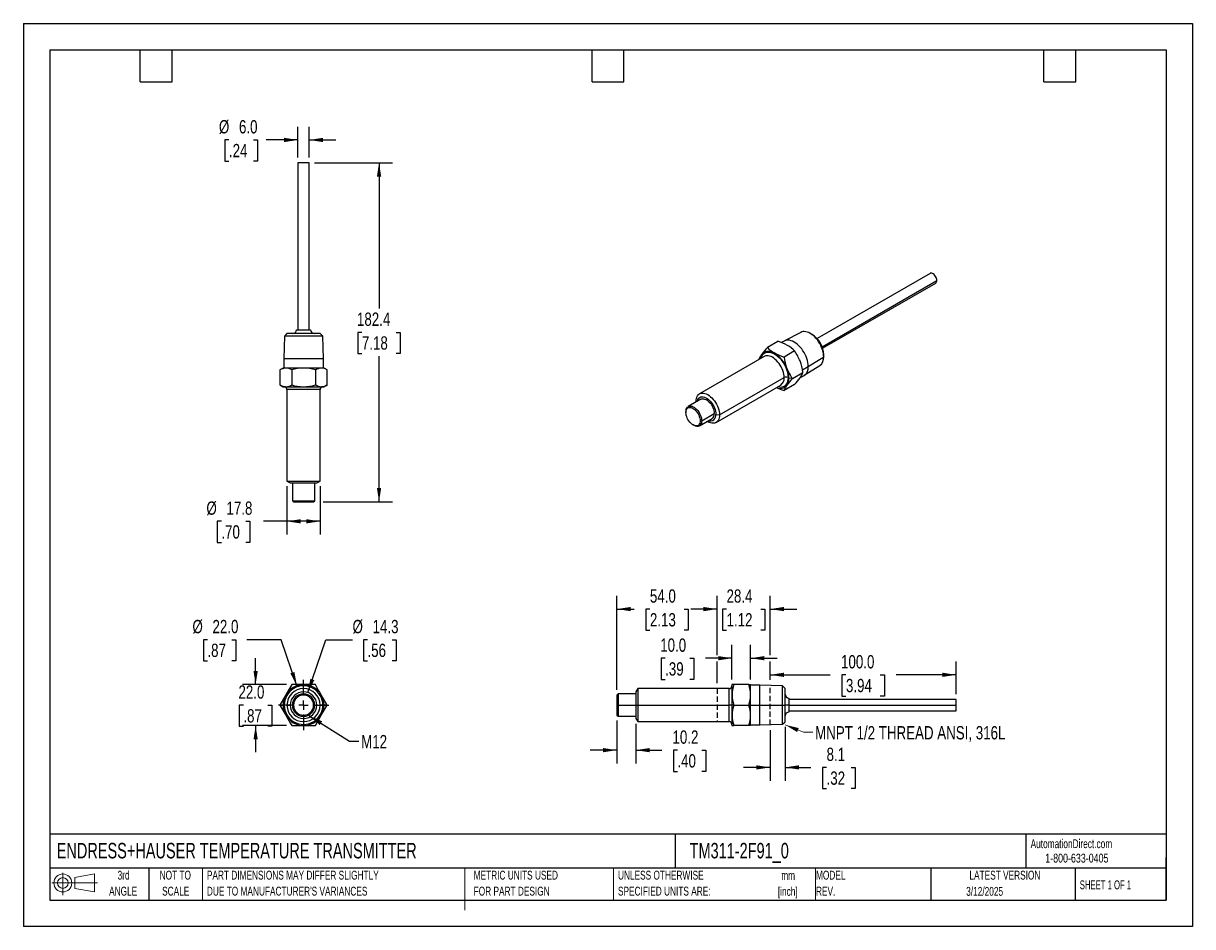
# Model space of a CAD drawing. Header units: millimetres. Extents: x 0 to 629, y 0 to 486.
import ezdxf

# ---------------------------------------------------------------- set-up
doc = ezdxf.new("R2010")
doc.units = ezdxf.units.MM
doc.header["$LTSCALE"] = 2.25
doc.linetypes.add('CENTERX2', pattern=[20.32, 12.7, -2.54, 2.54, -2.54])
doc.linetypes.add('HIDDEN', pattern=[1.905, 1.27, -0.635])
for name, color, linetype in [('CENTER', 40, 'CENTERX2'), ('HIDDEN', 102, 'HIDDEN'), ('SLD-DEFPOINTS', 7, 'Continuous')]:
    doc.layers.add(name, color=color, linetype=linetype)
doc.layers.add('DIMENSIONS', color=140, linetype='Continuous', lineweight=25)
doc.layers.add('TEXT', color=140, linetype='Continuous', lineweight=25)
doc.styles.add('SLDTEXTSTYLE0', font='TXT', dxfattribs={"width": 0.7})
doc.styles.add('SLDTEXTSTYLE1', font='TXT', dxfattribs={"width": 0.65})
doc.styles.add('SLDTEXTSTYLE2', font='TXT', dxfattribs={"width": 0.75})
doc.dimstyles.new('SLDDIMSTYLE0', dxfattribs={"dimtxt": 7.14375, "dimasz": 7.4295, "dimexe": 0, "dimexo": 0.0625, "dimgap": 1.785937, "dimtad": 0, "dimtih": 1, "dimtoh": 1, "dimdec": 1, "dimrnd": 1e-09, "dimzin": 12, "dimdsep": 46, "dimtxsty": 'SLDTEXTSTYLE2', "dimsah": 1, "dimcen": 0, "dimadec": 0, "dimazin": 3, "dimtfac": 1, "dimtdec": 1, "dimtofl": 0, "dimtmove": 0, "dimatfit": 3, "dimfxl": 0, "dimfrac": 2, "dimtolj": 1, "dimtzin": 12, "dimarcsym": 0})
doc.dimstyles.new('SLDDIMSTYLE1', dxfattribs={"dimtxt": 7.14375, "dimasz": 7.4295, "dimexe": 0, "dimexo": 0.0625, "dimgap": 1.785937, "dimtad": 0, "dimtih": 1, "dimtoh": 1, "dimdec": 1, "dimrnd": 1e-09, "dimzin": 4, "dimdsep": 46, "dimtxsty": 'SLDTEXTSTYLE2', "dimsah": 1, "dimcen": 0, "dimadec": 0, "dimazin": 1, "dimtfac": 1, "dimtdec": 1, "dimtofl": 0, "dimtmove": 0, "dimatfit": 3, "dimfxl": 0, "dimfrac": 2, "dimtolj": 1, "dimtzin": 12, "dimarcsym": 0})
doc.dimstyles.new('SLDDIMSTYLE2', dxfattribs={"dimtxt": 7.14375, "dimasz": 7.4295, "dimexe": 0, "dimexo": 0.0625, "dimgap": 1.785937, "dimtad": 0, "dimtih": 1, "dimtoh": 1, "dimdec": 1, "dimrnd": 1e-09, "dimzin": 4, "dimdsep": 46, "dimtxsty": 'SLDTEXTSTYLE2', "dimsah": 1, "dimcen": 0.09, "dimadec": 0, "dimazin": 1, "dimtfac": 1, "dimtdec": 1, "dimtmove": 0, "dimatfit": 0, "dimfxl": 0, "dimfrac": 2, "dimtolj": 1, "dimtzin": 12, "dimarcsym": 0})
doc.dimstyles.new('SLDDIMSTYLE3', dxfattribs={"dimtxt": 0.18, "dimasz": 7.4295, "dimexe": 0, "dimexo": 0.0625, "dimgap": 0, "dimtad": 0, "dimtih": 1, "dimtoh": 1, "dimdec": 0, "dimrnd": 1e-09, "dimzin": 0, "dimdsep": 46, "dimtxsty": 'Standard', "dimsah": 1, "dimcen": 0.09, "dimadec": 0, "dimazin": 0, "dimtfac": 7.4295, "dimtdec": 0, "dimtofl": 0, "dimtmove": 0, "dimatfit": 3, "dimfxl": 0, "dimfrac": 2, "dimtolj": 1, "dimtzin": 0, "dimarcsym": 0})
doc.dimstyles.new('SLDDIMSTYLE4', dxfattribs={"dimtxt": 7.14375, "dimasz": 7.4295, "dimexe": 0, "dimexo": 0.0625, "dimgap": 1.785937, "dimtad": 0, "dimtih": 1, "dimtoh": 1, "dimdec": 1, "dimrnd": 1e-09, "dimzin": 12, "dimdsep": 46, "dimtxsty": 'SLDTEXTSTYLE2', "dimsah": 1, "dimcen": 0.09, "dimadec": 0, "dimazin": 3, "dimtfac": 1, "dimtdec": 1, "dimtofl": 0, "dimtmove": 0, "dimatfit": 3, "dimfxl": 0, "dimfrac": 2, "dimtolj": 1, "dimtzin": 12, "dimarcsym": 0})
doc.dimstyles.new('SLDDIMSTYLE5', dxfattribs={"dimtxt": 7.14375, "dimasz": 7.4295, "dimexe": 0, "dimexo": 0.0625, "dimgap": 1.785937, "dimtad": 0, "dimtih": 1, "dimtoh": 1, "dimdec": 1, "dimrnd": 1e-09, "dimzin": 12, "dimdsep": 46, "dimtxsty": 'SLDTEXTSTYLE2', "dimsah": 1, "dimcen": 0.09, "dimadec": 0, "dimazin": 3, "dimtfac": 1, "dimtdec": 1, "dimtmove": 0, "dimatfit": 0, "dimfxl": 0, "dimfrac": 2, "dimtolj": 1, "dimtzin": 12, "dimarcsym": 0})
doc.dimstyles.new('SLDDIMSTYLE6', dxfattribs={"dimtxt": 7.14375, "dimasz": 7.4295, "dimexe": 0, "dimexo": 0.0625, "dimgap": 1.785937, "dimtad": 0, "dimtih": 1, "dimtoh": 1, "dimdec": 1, "dimrnd": 1e-09, "dimzin": 4, "dimdsep": 46, "dimtxsty": 'SLDTEXTSTYLE2', "dimsah": 1, "dimcen": 0.09, "dimadec": 0, "dimazin": 1, "dimtfac": 1, "dimtdec": 1, "dimtofl": 0, "dimtmove": 0, "dimatfit": 3, "dimfxl": 0, "dimfrac": 2, "dimtolj": 1, "dimtzin": 12, "dimarcsym": 0})

# ---------------------------------------------------------------- blocks, each defined once
blk = doc.blocks.new('Block11')
at = {"color": 7, "linetype": 'Continuous', "lineweight": 18}
for p, q in [((0, 6.48), (24.47, 6.48)), ((5.82, 11.95), (5.82, 0)), ((12.33, 9.38), (22.89, 11.32)), ((12.33, 3.59), (12.33, 9.38)), ((22.89, 11.32), (22.89, 1.65)), ((12.33, 3.59), (22.89, 1.65))]:
    blk.add_line(p, q, dxfattribs=at)
for radius in [4.84, 2.89]:
    blk.add_circle((5.82, 6.48), radius, dxfattribs=at)
blk = doc.blocks.new('Block12')
at = {"layer": 'SLD-DEFPOINTS'}
blk.add_blockref('Block11', (0, 0), dxfattribs=at)
blk = doc.blocks.new('SW_NOTE_0')
at = {"layer": 'TEXT', "color": 0, "linetype": 'CENTERX2', "lineweight": 18, "char_height": 4.762, "attachment_point": 2, "style": 'SLDTEXTSTYLE0'}
for s, insert in [('mm', (6.4, 6.14)), ('[inch]', (6.21, -2.46))]:
    blk.add_mtext(s, dxfattribs=dict(at, insert=insert))
blk = doc.blocks.new('SW_NOTE_0_1')
at = {"layer": 'TEXT', "color": 0, "linetype": 'CENTERX2', "lineweight": 18, "char_height": 4.7625, "attachment_point": 1, "style": 'SLDTEXTSTYLE0'}
for s, insert in [('UNLESS OTHERWISE', (0, 6.14)), ('SPECIFIED UNITS ARE:', (0, -2.46))]:
    blk.add_mtext(s, dxfattribs=dict(at, insert=insert))
blk = doc.blocks.new('SW_NOTE_0_2')
at = {"layer": 'TEXT', "color": 0, "linetype": 'CENTERX2', "lineweight": 18, "char_height": 4.7625, "attachment_point": 1, "style": 'SLDTEXTSTYLE0'}
for s, insert in [('PART DIMENSIONS MAY DIFFER SLIGHTLY', (0, 6.14)), ("DUE TO MANUFACTURER'S VARIANCES", (0, -2.46))]:
    blk.add_mtext(s, dxfattribs=dict(at, insert=insert))
blk = doc.blocks.new('SW_NOTE_0_3')
at = {"layer": 'TEXT', "color": 0, "linetype": 'CENTERX2', "lineweight": 18, "char_height": 4.762, "attachment_point": 2, "style": 'SLDTEXTSTYLE0'}
for s, insert in [('NOT TO', (11.83, 6.14)), ('SCALE', (12.05, -2.46))]:
    blk.add_mtext(s, dxfattribs=dict(at, insert=insert))
blk = doc.blocks.new('SW_NOTE_0_4')
at = {"layer": 'TEXT', "color": 0, "linetype": 'CENTERX2', "lineweight": 18, "char_height": 4.762, "attachment_point": 2, "style": 'SLDTEXTSTYLE0'}
for s, insert in [('3rd', (5.21, 6.14)), ('ANGLE', (4.99, -2.46))]:
    blk.add_mtext(s, dxfattribs=dict(at, insert=insert))
blk = doc.blocks.new('SW_NOTE_0_5')
at = {"layer": 'TEXT', "color": 0, "linetype": 'CENTERX2', "lineweight": 18, "char_height": 4.7625, "attachment_point": 1, "style": 'SLDTEXTSTYLE0'}
for s, insert in [('METRIC UNITS USED', (0, 6.14)), ('FOR PART DESIGN', (0, -2.46))]:
    blk.add_mtext(s, dxfattribs=dict(at, insert=insert))
blk = doc.blocks.new('SW_NOTE_0_6')
at = {"layer": 'TEXT', "color": 0, "linetype": 'CENTERX2', "lineweight": 18, "char_height": 4.762, "attachment_point": 1, "style": 'SLDTEXTSTYLE0'}
for s, insert in [('MODEL', (0, 6.14)), ('REV.', (0, -2.46))]:
    blk.add_mtext(s, dxfattribs=dict(at, insert=insert))
blk = doc.blocks.new('_D')
at = {"layer": 'DIMENSIONS'}
for p, q in [((152.96, 125.9), (162.7, 154.3)), ((162.7, 154.3), (176.98, 154.3)), ((185.01, 154.3), (182.83, 154.3)), ((182.83, 154.3), (182.83, 142.96)), ((198.21, 154.3), (200.38, 154.3)), ((200.38, 154.3), (200.38, 142.96)), ((182.83, 142.96), (185.01, 142.96)), ((200.38, 142.96), (198.21, 142.96))]:
    blk.add_line(p, q, dxfattribs=at)
blk.add_solid([(152.96, 125.9), (156.45, 132.56), (154.28, 133.3)], dxfattribs=at)
at = {"layer": 'DIMENSIONS', "char_height": 7.144, "attachment_point": 1, "style": 'SLDTEXTSTYLE2'}
for s, insert in [('%%c', (176.98, 164.96)), ('14.3', (187.76, 164.96)), ('.56', (185.01, 152.17))]:
    blk.add_mtext(s, dxfattribs=dict(at, insert=insert))
blk = doc.blocks.new('_D_1')
at = {"layer": 'DIMENSIONS'}
for p, q in [((98.94, 154.3), (96.76, 154.3)), ((96.76, 154.3), (96.76, 142.96)), ((112.13, 154.3), (114.31, 154.3)), ((114.31, 154.3), (114.31, 142.96)), ((138.57, 154.3), (120.16, 154.3)), ((147.07, 129.54), (138.57, 154.3)), ((96.76, 142.96), (98.94, 142.96)), ((114.31, 142.96), (112.13, 142.96))]:
    blk.add_line(p, q, dxfattribs=at)
blk.add_solid([(147.07, 129.54), (145.74, 136.94), (143.57, 136.2)], dxfattribs=at)
at = {"layer": 'DIMENSIONS', "char_height": 7.144, "attachment_point": 1, "style": 'SLDTEXTSTYLE2'}
for s, insert in [('%%c', (90.91, 164.96)), ('22.0', (101.68, 164.96)), ('.87', (98.94, 152.17))]:
    blk.add_mtext(s, dxfattribs=dict(at, insert=insert))
blk = doc.blocks.new('_D_2')
at = {"layer": 'DIMENSIONS'}
for p, q in [((124.87, 130.14), (124.87, 144.43)), ((141.43, 130.14), (117.73, 130.14)), ((118.28, 119.09), (116.1, 119.09)), ((116.1, 119.09), (116.1, 107.74)), ((131.47, 119.09), (133.65, 119.09)), ((133.65, 119.09), (133.65, 107.74)), ((116.1, 107.74), (118.28, 107.74)), ((141.43, 108.14), (117.73, 108.14)), ((124.87, 108.14), (124.87, 93.85)), ((133.65, 107.74), (131.47, 107.74))]:
    blk.add_line(p, q, dxfattribs=at)
for points in [[(124.87, 130.14), (126.02, 137.57), (123.73, 137.57)], [(124.87, 108.14), (123.73, 100.71), (126.02, 100.71)]]:
    blk.add_solid(points, dxfattribs=at)
at = {"layer": 'DIMENSIONS', "char_height": 7.144, "attachment_point": 1, "style": 'SLDTEXTSTYLE2'}
for s, insert in [('22.0', (115.64, 129.75)), ('.87', (118.28, 116.95))]:
    blk.add_mtext(s, dxfattribs=dict(at, insert=insert))
blk = doc.blocks.new('SW_CENTERMARKSYMBOL_0')
at = {"layer": 'CENTER', "color": 0}
for p, q in [((0, 5.08), (0, 13.54)), ((-5.08, 0), (-13.54, 0)), ((0, 0), (-2.54, 0)), ((0, 0), (0, 2.54)), ((0, 0), (0, -2.54)), ((0, 0), (2.54, 0)), ((5.08, 0), (13.54, 0)), ((0, -5.08), (0, -13.54))]:
    blk.add_line(p, q, dxfattribs=at)
blk = doc.blocks.new('_D_3')
at = {"layer": 'DIMENSIONS'}
for p, q in [((156.49, 410.86), (198.38, 410.86)), ((191.24, 410.86), (191.24, 332.51)), ((182, 319.6), (179.82, 319.6)), ((179.82, 319.6), (179.82, 308.26)), ((200.47, 319.6), (202.65, 319.6)), ((202.65, 319.6), (202.65, 308.26)), ((179.82, 308.26), (182, 308.26)), ((202.65, 308.26), (200.47, 308.26)), ((191.24, 228.46), (191.24, 306.81)), ((161.25, 228.46), (198.38, 228.46))]:
    blk.add_line(p, q, dxfattribs=at)
for points in [[(191.24, 410.86), (190.09, 403.43), (192.38, 403.43)], [(191.24, 228.46), (192.38, 235.89), (190.09, 235.89)]]:
    blk.add_solid(points, dxfattribs=at)
at = {"layer": 'DIMENSIONS', "char_height": 7.144, "attachment_point": 1, "style": 'SLDTEXTSTYLE2'}
for s, insert in [('182.4', (179.36, 330.26)), ('7.18', (182, 317.47))]:
    blk.add_mtext(s, dxfattribs=dict(at, insert=insert))
blk = doc.blocks.new('_D_4')
at = {"layer": 'DIMENSIONS'}
for p, q in [((147.64, 413.72), (147.64, 430.23)), ((153.64, 413.72), (153.64, 430.23)), ((110.53, 423.09), (108.35, 423.09)), ((108.35, 423.09), (108.35, 411.75)), ((123.72, 423.09), (125.9, 423.09)), ((125.9, 423.09), (125.9, 411.75)), ((147.64, 423.09), (130.56, 423.09)), ((153.64, 423.09), (167.92, 423.09)), ((108.35, 411.75), (110.53, 411.75)), ((125.9, 411.75), (123.72, 411.75))]:
    blk.add_line(p, q, dxfattribs=at)
for points in [[(147.64, 423.09), (140.21, 424.23), (140.21, 421.94)], [(153.64, 423.09), (161.06, 421.94), (161.06, 424.23)]]:
    blk.add_solid(points, dxfattribs=at)
at = {"layer": 'DIMENSIONS', "char_height": 7.144, "attachment_point": 1, "style": 'SLDTEXTSTYLE2'}
for s, insert in [('%%c', (105.14, 433.75)), ('6.0', (115.92, 433.75)), ('.24', (110.53, 420.95))]:
    blk.add_mtext(s, dxfattribs=dict(at, insert=insert))
blk = doc.blocks.new('_D_5')
at = {"layer": 'DIMENSIONS'}
for p, q in [((141.74, 236.8), (141.74, 210.84)), ((159.54, 236.8), (159.54, 210.84)), ((106.45, 217.98), (104.27, 217.98)), ((104.27, 217.98), (104.27, 206.64)), ((119.65, 217.98), (121.82, 217.98)), ((121.82, 217.98), (121.82, 206.64)), ((141.74, 217.98), (129.12, 217.98)), ((159.54, 217.98), (141.74, 217.98)), ((104.27, 206.64), (106.45, 206.64)), ((121.82, 206.64), (119.65, 206.64))]:
    blk.add_line(p, q, dxfattribs=at)
for points in [[(141.74, 217.98), (149.16, 216.84), (149.16, 219.13)], [(159.54, 217.98), (152.11, 219.13), (152.11, 216.84)]]:
    blk.add_solid(points, dxfattribs=at)
at = {"layer": 'DIMENSIONS', "char_height": 7.144, "attachment_point": 1, "style": 'SLDTEXTSTYLE2'}
for s, insert in [('%%c', (98.42, 228.64)), ('17.8', (109.2, 228.64)), ('.70', (106.45, 215.85))]:
    blk.add_mtext(s, dxfattribs=dict(at, insert=insert))
blk = doc.blocks.new('_D_6')
at = {"layer": 'DIMENSIONS'}
for p, q in [((409.6, 107.38), (409.6, 78.5)), ((401.5, 105.61), (401.5, 78.5)), ((401.5, 85.64), (387.22, 85.64)), ((409.6, 85.64), (423.41, 85.64)), ((431.85, 85.59), (429.67, 85.59)), ((429.67, 85.59), (429.67, 74.24)), ((445.05, 85.59), (447.22, 85.59)), ((447.22, 85.59), (447.22, 74.24)), ((429.67, 74.24), (431.85, 74.24)), ((447.22, 74.24), (445.05, 74.24))]:
    blk.add_line(p, q, dxfattribs=at)
for points in [[(401.5, 85.64), (394.07, 86.78), (394.07, 84.5)], [(409.6, 85.64), (417.03, 84.5), (417.03, 86.78)]]:
    blk.add_solid(points, dxfattribs=at)
at = {"layer": 'DIMENSIONS', "char_height": 7.144, "attachment_point": 1, "style": 'SLDTEXTSTYLE2'}
for s, insert in [('8.1', (431.85, 96.25)), ('.32', (431.85, 83.45))]:
    blk.add_mtext(s, dxfattribs=dict(at, insert=insert))
blk = doc.blocks.new('_D_7')
at = {"layer": 'DIMENSIONS'}
for p, q in [((401.5, 132.67), (401.5, 142.57)), ((501.5, 125), (501.5, 142.57)), ((401.5, 135.42), (433.82, 135.42)), ((442.27, 135.37), (440.09, 135.37)), ((440.09, 135.37), (440.09, 124.03)), ((460.74, 135.37), (462.92, 135.37)), ((462.92, 135.37), (462.92, 124.03)), ((501.5, 135.42), (469.18, 135.42)), ((440.09, 124.03), (442.27, 124.03)), ((462.92, 124.03), (460.74, 124.03))]:
    blk.add_line(p, q, dxfattribs=at)
for points in [[(401.5, 135.42), (408.93, 134.28), (408.93, 136.57)], [(501.5, 135.42), (494.07, 136.57), (494.07, 134.28)]]:
    blk.add_solid(points, dxfattribs=at)
at = {"layer": 'DIMENSIONS', "char_height": 7.144, "attachment_point": 1, "style": 'SLDTEXTSTYLE2'}
for s, insert in [('100.0', (439.63, 146.03)), ('3.94', (442.27, 133.24))]:
    blk.add_mtext(s, dxfattribs=dict(at, insert=insert))
blk = doc.blocks.new('_D_8')
at = {"layer": 'DIMENSIONS'}
for p, q in [((373.1, 146.08), (373.1, 177.92)), ((401.5, 146.08), (401.5, 177.92)), ((373.1, 170.78), (358.82, 170.78)), ((378.07, 170.72), (375.89, 170.72)), ((375.89, 170.72), (375.89, 159.38)), ((396.54, 170.72), (398.72, 170.72)), ((398.72, 170.72), (398.72, 159.38)), ((401.5, 170.78), (415.79, 170.78)), ((375.89, 159.38), (378.07, 159.38)), ((398.72, 159.38), (396.54, 159.38)), ((373.1, 130.9), (373.1, 142.65)), ((401.5, 132.67), (401.5, 142.65))]:
    blk.add_line(p, q, dxfattribs=at)
for points in [[(373.1, 170.78), (365.67, 171.92), (365.67, 169.64)], [(401.5, 170.78), (408.93, 169.64), (408.93, 171.92)]]:
    blk.add_solid(points, dxfattribs=at)
at = {"layer": 'DIMENSIONS', "char_height": 7.144, "attachment_point": 1, "style": 'SLDTEXTSTYLE2'}
for s, insert in [('28.4', (378.07, 181.38)), ('1.12', (378.07, 168.59))]:
    blk.add_mtext(s, dxfattribs=dict(at, insert=insert))
blk = doc.blocks.new('_D_9')
at = {"layer": 'DIMENSIONS'}
for p, q in [((319.1, 127.38), (319.1, 177.92)), ((373.1, 146.08), (373.1, 177.92)), ((319.1, 170.78), (328.42, 170.78)), ((336.87, 170.72), (334.69, 170.72)), ((334.69, 170.72), (334.69, 159.38)), ((355.34, 170.72), (357.52, 170.72)), ((357.52, 170.72), (357.52, 159.38)), ((373.1, 170.78), (363.78, 170.78)), ((334.69, 159.38), (336.87, 159.38)), ((357.52, 159.38), (355.34, 159.38)), ((373.1, 130.9), (373.1, 142.65))]:
    blk.add_line(p, q, dxfattribs=at)
for points in [[(319.1, 170.78), (326.53, 169.64), (326.53, 171.92)], [(373.1, 170.78), (365.67, 171.92), (365.67, 169.64)]]:
    blk.add_solid(points, dxfattribs=at)
at = {"layer": 'DIMENSIONS', "char_height": 7.144, "attachment_point": 1, "style": 'SLDTEXTSTYLE2'}
for s, insert in [('54.0', (336.87, 181.38)), ('2.13', (336.87, 168.59))]:
    blk.add_mtext(s, dxfattribs=dict(at, insert=insert))
blk = doc.blocks.new('_D_10')
at = {"layer": 'DIMENSIONS'}
for p, q in [((319.1, 110.9), (319.1, 87.77)), ((329.3, 109.13), (329.3, 87.77)), ((319.1, 94.91), (304.82, 94.91)), ((329.3, 94.91), (343.2, 94.91)), ((351.64, 94.86), (349.46, 94.86)), ((349.46, 94.86), (349.46, 83.52)), ((364.84, 94.86), (367.01, 94.86)), ((367.01, 94.86), (367.01, 83.52)), ((349.46, 83.52), (351.64, 83.52)), ((367.01, 83.52), (364.84, 83.52))]:
    blk.add_line(p, q, dxfattribs=at)
for points in [[(319.1, 94.91), (311.67, 96.06), (311.67, 93.77)], [(329.3, 94.91), (336.73, 93.77), (336.73, 96.06)]]:
    blk.add_solid(points, dxfattribs=at)
at = {"layer": 'DIMENSIONS', "char_height": 7.144, "attachment_point": 1, "style": 'SLDTEXTSTYLE2'}
for s, insert in [('10.2', (349, 105.52)), ('.40', (351.64, 92.73))]:
    blk.add_mtext(s, dxfattribs=dict(at, insert=insert))
blk = doc.blocks.new('_D_11')
at = {"layer": 'DIMENSIONS'}
for p, q in [((381, 133), (381, 151.51)), ((391, 133), (391, 151.51)), ((345.05, 144.31), (342.87, 144.31)), ((342.87, 144.31), (342.87, 132.97)), ((358.24, 144.31), (360.42, 144.31)), ((360.42, 144.31), (360.42, 132.97)), ((381, 144.36), (366.69, 144.36)), ((391, 144.36), (405.29, 144.36)), ((342.87, 132.97), (345.05, 132.97)), ((360.42, 132.97), (358.24, 132.97))]:
    blk.add_line(p, q, dxfattribs=at)
for points in [[(381, 144.36), (373.57, 145.51), (373.57, 143.22)], [(391, 144.36), (398.43, 143.22), (398.43, 145.51)]]:
    blk.add_solid(points, dxfattribs=at)
at = {"layer": 'DIMENSIONS', "char_height": 7.144, "attachment_point": 1, "style": 'SLDTEXTSTYLE2'}
for s, insert in [('10.0', (342.41, 154.97)), ('.39', (345.05, 142.18))]:
    blk.add_mtext(s, dxfattribs=dict(at, insert=insert))

msp = doc.modelspace()

# ---------------------------------------------------------------- linework, layer by layer
at = {"color": 7, "linetype": 'Continuous'}
for p, q in [((0.01, 485.78), (0.01, 0.01)), ((0.01, 485.78), (628.66, 485.78)), ((628.66, 485.78), (628.66, 0.01)), ((628.66, 0.01), (0.01, 0.01))]:
    msp.add_line(p, q, dxfattribs=at)
for p, q in [((153.64, 410.86), (147.64, 410.86)), ((147.64, 410.86), (147.64, 320.96)), ((153.64, 320.96), (153.64, 410.86)), ((487.51, 351.31), (426.72, 316.22)), ((429.41, 311.86), (491.13, 347.49)), ((429.72, 311.03), (490.51, 346.12)), ((146.84, 320.96), (154.44, 320.96)), ((140.35, 317.58), (139.97, 305.4)), ((141.73, 318.96), (140.35, 317.58)), ((160.92, 317.58), (140.35, 317.58)), ((159.54, 318.96), (141.73, 318.96)), ((160.92, 317.58), (159.54, 318.96)), ((161.3, 305.4), (160.92, 317.58)), ((405.69, 314.78), (400.01, 311.5)), ((409.11, 314.91), (407.68, 314.08)), ((418.02, 319.61), (409.23, 314.97)), ((424.03, 318.47), (423.05, 319.04)), ((414.67, 309.6), (408.99, 306.32)), ((161.3, 305.4), (139.97, 305.4)), ((139.97, 305.4), (139.97, 300.36)), ((161.3, 300.36), (161.3, 305.4)), ((398.29, 306.62), (363.51, 286.54)), ((395.52, 305.11), (395.53, 305.03)), ((395.52, 305.11), (395.55, 305.04)), ((419.89, 296.5), (428.31, 301.8)), ((421.99, 301.31), (430.33, 306.44)), ((430.33, 306.44), (430.33, 307.57)), ((139.64, 300.36), (137.93, 299.38)), ((137.93, 299.38), (137.93, 291.34)), ((141.11, 300.36), (139.64, 300.36)), ((150.64, 300.36), (141.11, 300.36)), ((144.28, 299.38), (144.28, 291.34)), ((160.16, 300.36), (150.64, 300.36)), ((156.99, 299.38), (156.99, 291.34)), ((161.64, 300.36), (160.16, 300.36)), ((163.34, 299.38), (161.64, 300.36)), ((163.34, 291.34), (163.34, 299.38)), ((413.48, 294.74), (419.16, 298.02)), ((417.55, 295.14), (419.78, 296.43)), ((418.91, 299.54), (421.99, 301.31)), ((137.93, 291.34), (139.64, 290.36)), ((139.64, 290.36), (141.11, 290.36)), ((141.11, 290.36), (150.64, 290.36)), ((150.64, 290.36), (160.16, 290.36)), ((160.16, 290.36), (161.64, 290.36)), ((163.34, 291.34), (161.64, 290.36)), ((372.4, 271.12), (407.19, 291.21)), ((374.25, 275.2), (409.04, 295.28)), ((414.67, 291.63), (408.99, 288.35)), ((413.48, 294.74), (411.58, 295.04)), ((159.54, 288.86), (141.74, 288.86)), ((141.74, 288.86), (141.74, 239.66)), ((159.54, 239.66), (159.54, 288.86)), ((364.25, 283.62), (357.47, 279.71)), ((356.23, 276.96), (356.23, 276.46)), ((361.67, 282.13), (361.66, 282.47)), ((361.66, 282.47), (361.79, 282.2)), ((363.47, 269.31), (370.25, 273.23)), ((363.84, 272.06), (364.71, 272.06)), ((364.71, 272.06), (371.49, 275.97)), ((372.3, 275.51), (374.25, 275.2)), ((360.03, 269.86), (360.47, 269.61)), ((141.74, 239.66), (159.54, 239.66)), ((141.74, 239.66), (143.49, 238.66)), ((157.79, 238.66), (159.54, 239.66)), ((143.49, 238.66), (157.79, 238.66)), ((144.64, 238.66), (144.64, 229.07)), ((156.64, 229.07), (156.64, 238.66)), ((144.64, 229.07), (156.64, 229.07)), ((144.64, 229.07), (145.25, 228.46)), ((145.25, 228.46), (156.02, 228.46)), ((156.02, 228.46), (156.64, 229.07)), ((144.28, 130.14), (141.11, 124.64)), ((156.99, 130.14), (150.64, 130.14)), ((330.3, 128.04), (329.3, 126.29)), ((329.3, 126.29), (329.3, 119.14)), ((379.5, 128.04), (330.3, 128.04)), ((330.3, 128.04), (330.3, 119.14)), ((379.5, 119.14), (379.5, 128.04)), ((381.99, 130.14), (381, 130.14)), ((381, 130.14), (381, 124.64)), ((390.02, 130.14), (381.99, 130.14)), ((390.02, 130.14), (391, 130.14)), ((391, 124.64), (391, 130.14)), ((396.05, 129.81), (391, 129.81)), ((408.22, 129.43), (396.05, 129.81)), ((396.05, 119.14), (396.05, 129.81)), ((409.6, 128.05), (408.22, 129.43)), ((408.22, 119.14), (408.22, 129.43)), ((409.6, 119.14), (409.6, 128.05)), ((141.11, 124.64), (137.93, 119.14)), ((163.34, 119.14), (160.16, 124.64)), ((319.72, 125.14), (319.1, 124.53)), ((319.1, 124.53), (319.1, 119.14)), ((329.3, 125.14), (319.72, 125.14)), ((319.72, 125.14), (319.72, 119.14)), ((381, 124.64), (381, 119.14)), ((391, 119.14), (391, 124.64)), ((411.6, 122.94), (411.6, 119.14)), ((501.5, 122.14), (411.6, 122.14)), ((501.5, 119.14), (501.5, 122.14)), ((137.93, 119.14), (139.64, 119.14)), ((137.93, 119.14), (141.11, 113.64)), ((141.74, 119.14), (140.24, 119.14)), ((141.74, 119.14), (143.49, 119.14)), ((144.64, 119.14), (145.25, 119.14)), ((156.02, 119.14), (156.64, 119.14)), ((156.99, 108.14), (160.16, 113.64)), ((157.79, 119.14), (159.54, 119.14)), ((161.04, 119.14), (159.54, 119.14)), ((160.16, 113.64), (163.34, 119.14)), ((163.34, 119.14), (161.64, 119.14)), ((319.1, 119.14), (319.1, 113.75)), ((319.1, 119.14), (319.72, 119.14)), ((319.1, 113.75), (319.72, 113.14)), ((319.72, 119.14), (329.3, 119.14)), ((319.72, 119.14), (319.72, 113.14)), ((329.3, 119.14), (329.3, 111.99)), ((329.3, 119.14), (330.3, 119.14)), ((330.3, 119.14), (379.5, 119.14)), ((330.3, 119.14), (330.3, 110.24)), ((381, 119.14), (379.5, 119.14)), ((379.5, 110.24), (379.5, 119.14)), ((381.99, 119.14), (381, 119.14)), ((381, 119.14), (381, 113.64)), ((381, 113.64), (381, 108.14)), ((381.99, 119.14), (390.02, 119.14)), ((390.02, 119.14), (391, 119.14)), ((391, 113.64), (391, 119.14)), ((391, 119.14), (396.05, 119.14)), ((391, 108.14), (391, 113.64)), ((396.05, 108.47), (396.05, 119.14)), ((396.05, 119.14), (408.22, 119.14)), ((408.22, 108.85), (408.22, 119.14)), ((408.22, 119.14), (409.6, 119.14)), ((409.6, 110.23), (409.6, 119.14)), ((411.6, 119.14), (409.6, 119.14)), ((411.6, 119.14), (411.6, 115.34)), ((411.6, 119.14), (501.5, 119.14)), ((411.6, 116.14), (501.5, 116.14)), ((501.5, 116.14), (501.5, 119.14)), ((144.28, 108.14), (150.64, 108.14)), ((319.72, 113.14), (329.3, 113.14)), ((329.3, 111.99), (330.3, 110.24)), ((330.3, 110.24), (379.5, 110.24)), ((390.02, 108.14), (381.99, 108.14)), ((391, 108.14), (390.02, 108.14)), ((391, 108.47), (396.05, 108.47)), ((396.05, 108.47), (408.22, 108.85)), ((408.22, 108.85), (409.6, 110.23))]:
    msp.add_line(p, q)
at = {"color": 140, "linetype": 'Continuous', "lineweight": 18}
for p, q in [((96.38, 31.43), (96.38, 14.29)), ((237.34, 31.43), (237.34, 14.29)), ((237.34, 26.08), (237.34, 8.94)), ((317.25, 31.43), (317.25, 14.29)), ((425.93, 31.43), (425.93, 14.29))]:
    msp.add_line(p, q, dxfattribs=at)
at = {"flags": 128}
for points in [[(491.13, 347.49), (491.09, 348.03), (490.95, 348.59), (490.73, 349.17), (490.43, 349.72), (490.07, 350.23), (489.67, 350.67), (489.23, 351.02), (488.79, 351.28), (488.36, 351.42), (487.95, 351.45), (487.59, 351.36), (487.51, 351.31)], [(421.99, 301.31), (421.94, 302.32), (421.8, 303.36), (421.56, 304.44), (421.24, 305.53), (420.83, 306.62), (420.34, 307.7), (419.78, 308.75), (419.15, 309.76), (418.46, 310.73), (417.72, 311.63), (416.93, 312.45), (416.12, 313.19), (415.29, 313.84), (414.44, 314.38), (413.6, 314.81), (412.76, 315.13), (411.95, 315.33), (411.17, 315.41), (410.43, 315.36), (409.74, 315.19), (409.11, 314.91)], [(430.33, 306.44), (430.28, 307.41), (430.14, 308.41), (429.92, 309.45), (429.61, 310.5), (429.21, 311.55), (428.74, 312.59), (428.2, 313.61), (427.59, 314.59), (426.92, 315.52), (426.21, 316.39), (425.45, 317.18), (424.67, 317.89), (423.87, 318.52), (423.05, 319.04), (422.24, 319.46), (421.43, 319.76), (420.65, 319.96), (419.89, 320.03), (419.18, 319.99), (418.51, 319.83), (418.02, 319.61)], [(396.67, 305.68), (396.68, 305.73), (396.97, 306.6), (397.28, 307.2), (397.65, 307.73), (398.1, 308.18), (398.61, 308.53), (399.78, 308.96), (400.42, 309.02), (401.1, 308.99), (402.47, 308.65), (403.81, 308.02), (405.14, 307.11), (406.51, 305.86), (407.19, 305.12), (407.83, 304.31), (408.44, 303.44), (409.01, 302.53), (409.96, 300.62), (410.33, 299.66), (410.64, 298.71), (411.04, 296.9), (411.16, 295.28)], [(397.07, 307.91), (397.57, 308.49), (398.15, 308.96), (398.81, 309.29), (399.53, 309.5), (400.31, 309.57), (401.14, 309.5), (402.01, 309.3), (402.9, 308.97), (403.81, 308.51)], [(409.04, 295.28), (408.99, 296.19), (408.85, 297.13), (408.63, 298.1), (408.32, 299.08), (407.92, 300.05), (407.45, 301.02), (406.92, 301.95), (406.32, 302.83), (405.67, 303.66), (404.98, 304.42), (404.25, 305.1), (403.5, 305.69), (402.74, 306.18), (401.99, 306.57), (401.24, 306.84), (400.51, 307), (399.82, 307.04), (399.17, 306.96), (398.57, 306.76), (398.29, 306.62)], [(411.16, 295.28), (411.1, 294.28), (410.93, 293.33), (410.64, 292.45), (410.33, 291.85), (409.96, 291.33), (409.51, 290.88), (409.01, 290.52), (407.83, 290.1), (407.19, 290.03), (406.51, 290.07), (405.61, 290.29)], [(361.66, 282.47), (361.71, 283.31), (361.84, 284.1), (362.07, 284.81), (362.38, 285.43), (362.78, 285.95), (363.24, 286.37), (363.78, 286.68), (364.38, 286.88), (365.03, 286.96), (365.72, 286.92), (366.45, 286.76), (367.2, 286.48), (367.95, 286.1), (368.71, 285.61), (369.46, 285.02), (370.19, 284.34), (370.88, 283.58), (371.53, 282.75), (372.13, 281.86), (372.67, 280.93), (373.13, 279.97), (373.53, 278.99), (373.84, 278.01), (374.07, 277.04), (374.2, 276.1), (374.25, 275.2)], [(362.3, 282.5), (362.38, 282.81), (362.61, 283.43), (362.93, 283.95), (363.33, 284.37), (363.8, 284.68), (364.33, 284.88), (364.92, 284.95), (365.55, 284.9), (366.22, 284.73), (366.9, 284.45), (367.59, 284.05), (368.28, 283.55), (368.94, 282.95), (369.57, 282.26), (370.16, 281.51), (370.7, 280.7), (371.17, 279.84), (371.57, 278.96), (371.88, 278.07), (372.12, 277.19), (372.26, 276.33), (372.3, 275.51)], [(364.25, 283.62), (364.6, 283.78), (365.13, 283.89), (365.7, 283.88), (366.3, 283.75), (366.93, 283.49), (367.56, 283.13), (368.19, 282.66), (368.8, 282.09), (369.37, 281.44), (369.89, 280.73), (370.36, 279.96), (370.75, 279.16), (371.07, 278.34), (371.3, 277.53), (371.44, 276.73), (371.49, 275.97)], [(356.23, 276.96), (356.27, 277.66), (356.41, 278.3), (356.65, 278.84), (356.96, 279.29), (357.36, 279.64), (357.82, 279.87), (358.35, 279.98), (358.92, 279.97), (359.52, 279.83), (360.15, 279.58), (360.79, 279.21), (361.41, 278.74), (362.02, 278.18), (362.59, 277.53), (363.11, 276.81), (363.58, 276.05), (363.97, 275.25), (364.29, 274.43), (364.52, 273.61), (364.66, 272.82), (364.71, 272.06)], [(356.23, 276.46), (356.27, 277.12), (356.41, 277.71), (356.64, 278.22), (356.95, 278.62), (357.34, 278.93), (357.8, 279.11), (358.31, 279.18), (358.86, 279.12), (359.44, 278.95), (360.04, 278.66), (360.63, 278.26), (361.21, 277.76), (361.76, 277.18), (362.27, 276.53), (362.73, 275.82), (363.12, 275.07), (363.43, 274.3), (363.66, 273.53), (363.8, 272.78), (363.84, 272.06)], [(363.84, 272.06), (363.8, 271.4), (363.66, 270.81), (363.43, 270.3), (363.12, 269.9), (362.73, 269.6), (362.27, 269.41), (361.76, 269.34), (361.21, 269.4), (360.63, 269.57), (360.04, 269.86), (359.44, 270.26), (358.86, 270.76), (358.31, 271.34), (357.8, 271.99), (357.34, 272.7), (356.95, 273.45), (356.64, 274.22), (356.41, 274.99), (356.27, 275.74), (356.23, 276.46)], [(364.71, 272.06), (364.66, 271.36), (364.52, 270.73), (364.29, 270.18), (363.97, 269.73), (363.58, 269.38), (363.11, 269.15), (362.59, 269.04), (362.02, 269.06), (361.41, 269.19), (360.79, 269.44), (360.47, 269.61)], [(374.25, 275.2), (374.2, 274.35), (374.07, 273.57), (373.84, 272.86), (373.53, 272.24), (373.13, 271.71), (372.67, 271.29), (372.13, 270.98), (371.53, 270.79), (370.88, 270.71), (370.19, 270.75), (369.46, 270.91), (368.71, 271.18), (367.95, 271.56), (367.67, 271.74)], [(150.64, 130.14), (149.05, 130.14), (147.46, 130.14), (145.86, 130.14), (144.28, 130.14)], [(160.16, 124.64), (159.37, 126.01), (158.57, 127.39), (157.78, 128.77), (156.99, 130.14)], [(141.11, 113.64), (141.9, 112.26), (142.7, 110.89), (143.49, 109.51), (144.28, 108.14)], [(150.64, 108.14), (152.22, 108.14), (153.81, 108.14), (155.41, 108.14), (156.99, 108.14)], [(381, 108.14), (381.07, 108.14), (381.26, 108.14), (381.58, 108.14), (381.99, 108.14)]]:
    msp.add_lwpolyline(points, dxfattribs=at)
for centre, radius, start, end in [((489.65, 347.34), 1.49, 305.32586, 5.98632), ((144.84, 320.96), 2, 270, 0), ((156.44, 320.96), 2, 180, 270), ((398.08, 289.55), 26.36, 60.96102, 73.22076), ((416.69, 306.97), 13.65, 2.52047, 57.47415), ((429.72, 284.21), 40.34, 137.42863, 144.02956), ((412.17, 323.02), 16.75, 223.44333, 240.03877), ((394.68, 294.28), 16.91, 20.25808, 57.33107), ((416.62, 331.61), 26.42, 240.97521, 253.20657), ((402.51, 298.08), 16.75, 43.44525, 60.03685), ((394.32, 294.99), 25.05, 21.59255, 35.66423), ((407.64, 300.21), 13.08, 143.95113, 157.98382), ((402.03, 304.61), 5.96, 146.41293, 172.69877), ((436.87, 310.02), 28.12, 187.55494, 200.58002), ((391.24, 294.32), 28.17, 7.56527, 20.56968), ((424.97, 306.01), 5.38, 308.40861, 4.58346), ((141.34, 293.99), 6.37, 92.07374, 122.31051), ((140.87, 293.98), 6.39, 57.72395, 87.8918), ((150.9, 277.64), 22.72, 90.6645, 106.92345), ((150.37, 277.61), 22.75, 73.08814, 89.32391), ((160.39, 293.99), 6.37, 92.07374, 122.31051), ((159.93, 293.98), 6.39, 57.72395, 87.8918), ((410.1, 293.24), 2.31, 62.60967, 117.39033), ((433.85, 309.36), 25.07, 201.59997, 215.65681), ((397.27, 294.76), 14.32, 1.10815, 22.02116), ((407.04, 302.93), 13.08, 323.95113, 337.98382), ((416.77, 300.73), 5.24, 304.91595, 6.39623), ((141.34, 296.73), 6.37, 237.68949, 267.92626), ((140.24, 288.86), 1.5, 0, 90), ((140.87, 296.74), 6.39, 272.1082, 302.27605), ((150.9, 313.08), 22.72, 253.07655, 269.3355), ((150.37, 313.11), 22.75, 270.67609, 286.91186), ((160.39, 296.73), 6.37, 237.68949, 267.92626), ((161.04, 288.86), 1.5, 90, 180), ((159.93, 296.74), 6.39, 272.1082, 302.27605), ((416.4, 313.23), 25.96, 243.87779, 253.4111), ((407.06, 293.87), 4.41, 242.43512, 321.98559), ((404.5, 294.88), 4.55, 306.24035, 5.07184), ((421.09, 283.46), 13.05, 143.93739, 157.99756), ((404.84, 294.76), 6.75, 327.6508, 2.35148), ((443.08, 267.54), 40.2, 137.41735, 144.04084), ((384.97, 318.92), 40.34, 317.42863, 324.02956), ((369.32, 274.96), 3.03, 250.41589, 10.30795), ((368.54, 275.66), 2.97, 305.1318, 6.18038), ((150.64, 119.14), 10.4, 359.99957, 180.00043), ((150.64, 119.14), 11, 90, 150), ((150.64, 119.14), 8.9, 0, 180), ((150.64, 119.14), 7.15, 0, 180), ((150.64, 119.14), 11, 30, 90), ((379.5, 129.54), 1.5, 270, 0), ((398.27, 124.39), 17.27, 160.56403, 179.17981), ((373.73, 124.39), 17.27, 0.82019, 19.43597), ((150.64, 119.14), 11, 150, 180), ((150.64, 119.14), 6, 0, 180), ((150.64, 119.14), 5.39, 0, 180), ((150.64, 119.14), 11, 0, 30), ((398.3, 124.89), 17.3, 180.83441, 199.42175), ((373.71, 124.89), 17.3, 340.57825, 359.16559), ((411.6, 124.94), 2, 180, 270), ((150.64, 119.14), 11, 180, 210), ((150.64, 119.14), 10.4, 179.99957, 0.00043), ((150.64, 119.14), 11, 210, 270), ((150.64, 119.14), 8.9, 180, 0), ((150.64, 119.14), 7.15, 180, 0), ((150.64, 119.14), 6, 180, 0), ((150.64, 119.14), 5.39, 180, 0), ((150.64, 119.14), 11, 270, 330), ((150.64, 119.14), 11, 330, 0), ((398.27, 113.39), 17.27, 160.56403, 179.17981), ((398.3, 113.89), 17.3, 180.83441, 199.42175), ((373.73, 113.39), 17.27, 0.82019, 19.43597), ((373.71, 113.89), 17.3, 340.57825, 359.16559), ((411.6, 113.34), 2, 90, 180), ((379.5, 108.74), 1.5, 0, 90)]:
    msp.add_arc(centre, radius, start, end)
at = {"color": 7, "linetype": 'Continuous', "lineweight": 0}
msp.add_solid([(409.57, 108.55), (416, 104.67), (416.87, 106.78)], dxfattribs=at)
at = {"layer": 'HIDDEN'}
for p, q in [((373.1, 128.04), (373.1, 110.24)), ((401.5, 108.47), (401.5, 129.81))]:
    msp.add_line(p, q, dxfattribs=at)
at = {"layer": 'TEXT'}
for p, q in [((14.29, 471.49), (614.36, 471.49)), ((14.29, 471.49), (14.29, 14.29)), ((62.86, 454.34), (62.86, 471.49)), ((80.01, 454.34), (80.01, 471.49)), ((305.75, 454.34), (305.75, 471.49)), ((322.9, 454.34), (322.9, 471.49)), ((548.64, 454.34), (548.64, 471.49)), ((565.78, 454.34), (565.78, 471.49)), ((614.36, 471.49), (614.36, 14.29)), ((62.86, 454.34), (80.01, 454.34)), ((305.75, 454.34), (322.9, 454.34)), ((548.64, 454.34), (565.78, 454.34)), ((614.36, 49.78), (14.29, 49.78)), ((350.46, 49.78), (350.46, 31.43)), ((539.04, 49.78), (539.04, 31.43)), ((614.36, 14.29), (614.36, 37.15)), ((614.36, 31.43), (14.29, 31.43)), ((67.51, 31.43), (67.51, 14.29)), ((487.83, 31.43), (487.83, 14.29)), ((565.53, 31.43), (565.53, 14.29)), ((14.29, 14.29), (614.36, 14.29))]:
    msp.add_line(p, q, dxfattribs=at)
at = {"layer": 'TEXT', "linetype": 'CENTERX2', "lineweight": 18, "flags": 128}
msp.add_lwpolyline([(424.41, 104.5), (419.4, 104.5), (409.57, 108.55)], dxfattribs=at)

# ---------------------------------------------------------------- block references
at = {"layer": 'CENTER'}
msp.add_blockref('SW_CENTERMARKSYMBOL_0', (150.64, 119.14), dxfattribs=at)
at = {"layer": 'SLD-DEFPOINTS'}
msp.add_blockref('Block12', (15.39, 17), dxfattribs=at)
at = {"layer": 'TEXT', "linetype": 'CENTERX2', "lineweight": 18}
for name, p in [('SW_NOTE_0_4', (48.67, 23.93)), ('SW_NOTE_0_3', (69.86, 23.93)), ('SW_NOTE_0_2', (98.67, 23.93)), ('SW_NOTE_0_5', (242.11, 23.93)), ('SW_NOTE_0_1', (319.69, 23.93)), ('SW_NOTE_0', (404.8, 23.79)), ('SW_NOTE_0_6', (426.16, 23.93))]:
    msp.add_blockref(name, p, dxfattribs=at)

# ---------------------------------------------------------------- texts
for s, insert, char_height, attachment_point, style in [('MNPT 1/2 THREAD ANSI, 316L', (425.68, 107.84), 7.1437, 1, 'SLDTEXTSTYLE2'), ('M12', (181.6, 103.06), 7.144, 1, 'SLDTEXTSTYLE2'), ('ENDRESS+HAUSER TEMPERATURE TRANSMITTER', (17.92, 45.04), 8.3344, 1, 'SLDTEXTSTYLE0'), ('TM311-2F91_0', (358.22, 45.04), 8.3344, 1, 'SLDTEXTSTYLE0'), ('AutomationDirect.com', (541.56, 46.97), 4.7625, 1, 'SLDTEXTSTYLE0'), ('1-800-633-0405', (549.43, 39.23), 4.7625, 1, 'SLDTEXTSTYLE2'), ('LATEST VERSION', (527.74, 30.07), 4.7625, 2, 'SLDTEXTSTYLE0'), ('3/12/2025', (516.83, 21.35), 4.762, 2, 'SLDTEXTSTYLE0'), ('SHEET 1 OF 1', (567.99, 24.87), 4.7625, 1, 'SLDTEXTSTYLE1')]:
    msp.add_mtext(s, dxfattribs=dict(at, insert=insert, char_height=char_height, attachment_point=attachment_point, style=style))

# ---------------------------------------------------------------- dimensions: what is measured, and where the dimension line sits
at = {"layer": 'DIMENSIONS'}
for base, p1, p2, dimstyle, picture, middle in [((147.64, 423.09), (153.64, 410.86), (147.64, 410.86), 'SLDDIMSTYLE2', '_D_4', (117.13, 423.09)), ((159.54, 217.98), (141.74, 239.66), (159.54, 239.66), 'SLDDIMSTYLE4', '_D_5', (113.05, 217.98))]:
    dim = msp.add_linear_dim(base=base, p1=p1, p2=p2, text='%%c<>', dimstyle=dimstyle, dxfattribs=at)
    dim.commit()
    dim.dimension.update_dxf_attribs({"geometry": picture, "text_midpoint": middle, "dimtype": 160})
for base, p1, p2, angle, dimstyle, picture, middle in [((191.24, 228.46), (153.64, 410.86), (156.02, 228.46), 90, 'SLDDIMSTYLE4', '_D_3', (191.24, 319.66)), ((124.87, 108.14), (144.28, 130.14), (144.28, 108.14), 90, 'SLDDIMSTYLE2', '_D_2', (124.87, 119.14)), ((319.1, 94.91), (329.3, 111.99), (319.1, 113.75), 0, 'SLDDIMSTYLE5', '_D_10', (358.24, 94.91))]:
    dim = msp.add_linear_dim(base=base, p1=p1, p2=p2, angle=angle, dimstyle=dimstyle, dxfattribs=at)
    dim.commit()
    dim.dimension.update_dxf_attribs({"geometry": picture, "text_midpoint": middle, "dimtype": 160})
for base, p1, p2, dimstyle, picture, middle in [((373.1, 170.78), (319.1, 124.53), (373.1, 128.04), 'SLDDIMSTYLE6', '_D_9', (346.1, 170.78)), ((401.5, 170.78), (373.1, 128.04), (401.5, 129.81), 'SLDDIMSTYLE5', '_D_8', (387.3, 170.78)), ((391, 144.36), (381, 130.14), (391, 130.14), 'SLDDIMSTYLE2', '_D_11', (351.65, 144.36)), ((401.5, 135.42), (501.5, 122.14), (401.5, 129.81), 'SLDDIMSTYLE6', '_D_7', (451.5, 135.42)), ((409.6, 85.64), (401.5, 108.47), (409.6, 110.23), 'SLDDIMSTYLE5', '_D_6', (438.45, 85.64))]:
    dim = msp.add_linear_dim(base=base, p1=p1, p2=p2, dimstyle=dimstyle, dxfattribs=at)
    dim.commit()
    dim.dimension.update_dxf_attribs({"geometry": picture, "text_midpoint": middle, "dimtype": 160})
for p1, p2, dimstyle, picture, middle in [((154.2, 108.74), (147.07, 129.54), 'SLDDIMSTYLE1', '_D_1', (105.53, 154.3)), ((148.32, 112.38), (152.96, 125.9), 'SLDDIMSTYLE0', '_D', (191.61, 154.3))]:
    dim = msp.add_diameter_dim_2p(p1=p1, p2=p2, dimstyle=dimstyle, dxfattribs=at)
    dim.commit()
    dim.dimension.update_dxf_attribs({"geometry": picture, "text_midpoint": middle, "dimtype": 163})

# ---------------------------------------------------------------- leaders
at = {"layer": 'TEXT', "linetype": 'CENTERX2', "lineweight": 18}
msp.add_leader([(153.73, 113.37), (175.41, 99.68), (180.42, 99.68)], dimstyle='SLDDIMSTYLE3', dxfattribs=at)

doc.saveas('drawing.dxf')
